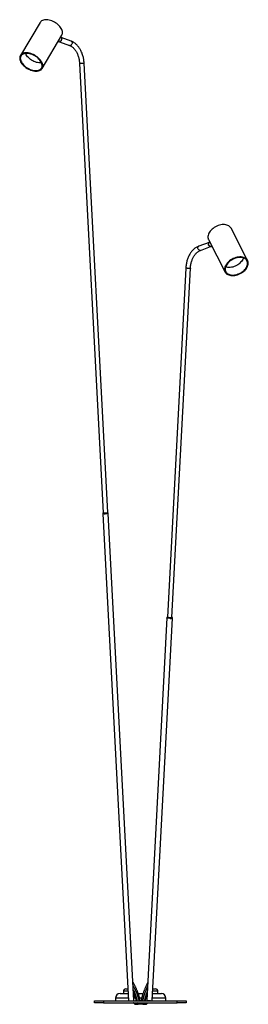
# Model space of a CAD drawing. Header units: millimetres. Extents: x 429 to 903, y 271 to 669.
# Tile 3 of 5: x 853 to 903, y 271 to 486. Entities that reach past the tile are written whole.
import ezdxf

# ---------------------------------------------------------------- set-up
doc = ezdxf.new("R2010")
doc.units = ezdxf.units.MM

msp = doc.modelspace()

# ---------------------------------------------------------------- linework, layer by layer
at = {"color": 7, "linetype": 'Continuous', "lineweight": 25}
for p, q in [((857.81, 485.14), (853.51, 477.91)), ((858.24, 475.1), (862.53, 482.34)), ((862.35, 481.89), (862.3, 481.93)), ((864.57, 481.05), (862.37, 481.87)), ((861.71, 480.95), (861.99, 480.93)), ((862.02, 480.93), (864.22, 480.11)), ((866.38, 476.2), (871.54, 378.2)), ((872.54, 378.25), (867.38, 476.26)), ((902.98, 433.22), (899.36, 440.28)), ((894.57, 437.18), (892.35, 436.36)), ((892.7, 435.42), (894.92, 436.25)), ((894.43, 436.72), (894.47, 436.74)), ((894.47, 436.73), (894.43, 436.72)), ((894.46, 437.77), (898.09, 430.7)), ((894.71, 437.3), (894.59, 437.21)), ((894.95, 436.25), (895.24, 436.26)), ((889.52, 431.57), (885.51, 355.45)), ((886.51, 355.4), (890.52, 431.52)), ((871.49, 378.21), (871.45, 378.01)), ((871.45, 378.01), (877.04, 271.76)), ((872.64, 378.08), (872.58, 378.27)), ((878.23, 271.83), (872.64, 378.07)), ((885.4, 355.27), (881.02, 271.91)), ((882.22, 271.84), (886.6, 355.21)), ((885.47, 355.47), (885.4, 355.27)), ((886.6, 355.21), (886.56, 355.41)), ((875.2, 273.36), (876.95, 273.36)), ((875.95, 273.86), (875.95, 273.36)), ((876.45, 274.36), (876.9, 274.36)), ((878.15, 273.36), (878.2, 273.36)), ((878.2, 273.36), (878.26, 273.36)), ((879.17, 273.36), (880.21, 273.36)), ((882.3, 273.36), (884.2, 273.36)), ((882.35, 274.36), (882.95, 274.36)), ((883.45, 273.36), (883.45, 273.86)), ((869.62, 271.36), (869.62, 271.76)), ((869.62, 271.76), (871.62, 271.76)), ((871.62, 271.36), (869.62, 271.36)), ((871.62, 271.76), (871.62, 271.36)), ((871.62, 271.76), (887.62, 271.76)), ((871.62, 271.36), (887.62, 271.36)), ((874.2, 272.36), (874.2, 271.76)), ((877.04, 271.76), (877.04, 271.76)), ((878.11, 271.34), (878.11, 271.34)), ((878.11, 271.34), (878.32, 271.13)), ((878.32, 271.13), (878.32, 271.13)), ((878.43, 271.08), (879.16, 271.08)), ((878.43, 271.08), (878.43, 271.08)), ((879.18, 271.02), (879.18, 271.27)), ((880.18, 271.02), (879.18, 271.02)), ((880.18, 271.02), (880.18, 271.28)), ((880.19, 271.08), (880.97, 271.08)), ((880.96, 271.08), (880.98, 271.09)), ((880.98, 271.09), (881, 271.12)), ((881.01, 271.13), (881.04, 271.15)), ((881.04, 271.15), (881.24, 271.34)), ((885.2, 271.76), (885.2, 272.36)), ((887.62, 271.36), (887.62, 271.76)), ((887.62, 271.76), (889.62, 271.76)), ((889.62, 271.36), (887.62, 271.36)), ((889.62, 271.76), (889.62, 271.36))]:
    msp.add_line(p, q, dxfattribs=at)
at = {"color": 8, "linetype": 'Continuous', "lineweight": 25}
for p, q in [((876.93, 273.86), (875.95, 273.86)), ((878.2, 273.36), (878.2, 272.44)), ((883.45, 273.86), (882.32, 273.86)), ((877, 272.36), (874.2, 272.36)), ((878.2, 271.81), (878.2, 271.76)), ((878.58, 272.36), (878.21, 272.36)), ((879.91, 272.36), (879.47, 272.36)), ((881.04, 272.36), (880.83, 272.36)), ((881.2, 271.86), (881.2, 271.76)), ((885.2, 272.36), (882.24, 272.36))]:
    msp.add_line(p, q, dxfattribs=at)
at = {"color": 7, "linetype": 'Continuous', "lineweight": 25, "flags": 128}
for points in [[(862.53, 482.34), (862.56, 482.38), (862.63, 482.55), (862.67, 482.74), (862.68, 482.94), (862.65, 483.16), (862.6, 483.37), (862.51, 483.6), (862.39, 483.82), (862.25, 484.05), (862.08, 484.27), (861.88, 484.48), (861.66, 484.69), (861.43, 484.88), (861.17, 485.06), (860.91, 485.22), (860.63, 485.36), (860.35, 485.48), (860.07, 485.58), (859.78, 485.65), (859.51, 485.7), (859.24, 485.73), (858.98, 485.73), (858.74, 485.71), (858.52, 485.66), (858.31, 485.58), (858.13, 485.48), (857.98, 485.36), (857.86, 485.22), (857.81, 485.14)], [(862.35, 481.89), (862.4, 481.84), (862.45, 481.75), (862.48, 481.63), (862.48, 481.51), (862.46, 481.37), (862.41, 481.25), (862.34, 481.13), (862.25, 481.04), (862.15, 480.97), (862.05, 480.94), (861.99, 480.93)], [(854.44, 478.47), (854.22, 478.42), (854.01, 478.35), (853.83, 478.25), (853.68, 478.13), (853.56, 477.98), (853.46, 477.82), (853.4, 477.64), (853.37, 477.45), (853.37, 477.24), (853.41, 477.02), (853.47, 476.8), (853.57, 476.57), (853.7, 476.35), (853.86, 476.12), (854.04, 475.9), (854.25, 475.69), (854.47, 475.49), (854.72, 475.3), (854.98, 475.12), (855.26, 474.97), (855.54, 474.84), (855.82, 474.72), (856.11, 474.63), (856.39, 474.57), (856.67, 474.53), (856.93, 474.51), (857.19, 474.53), (857.42, 474.56), (857.64, 474.63), (857.83, 474.72), (858, 474.83), (858.13, 474.96), (858.24, 475.11), (858.32, 475.28), (858.37, 475.47), (858.38, 475.67), (858.37, 475.88), (858.31, 476.1), (858.23, 476.33), (858.12, 476.56), (857.98, 476.78), (857.81, 477.01), (857.61, 477.22), (857.39, 477.43), (857.15, 477.63), (856.9, 477.81), (856.63, 477.97), (856.35, 478.12), (856.07, 478.24), (855.78, 478.34), (855.5, 478.42), (855.22, 478.47), (854.95, 478.5), (854.69, 478.5), (854.44, 478.47)], [(854.52, 478.37), (854.3, 478.32), (854.11, 478.24), (853.94, 478.15), (853.79, 478.03), (853.67, 477.89), (853.59, 477.73), (853.53, 477.56), (853.5, 477.37), (853.51, 477.17), (853.55, 476.96), (853.62, 476.74), (853.72, 476.52), (853.85, 476.3), (854.01, 476.09), (854.19, 475.88), (854.4, 475.67), (854.62, 475.48), (854.86, 475.31), (855.12, 475.15), (855.39, 475), (855.66, 474.88), (855.94, 474.78), (856.21, 474.71), (856.48, 474.65), (856.74, 474.63), (856.99, 474.63), (857.23, 474.65), (857.45, 474.7), (857.64, 474.77), (857.81, 474.87), (857.96, 474.99), (858.08, 475.13), (858.16, 475.29), (858.22, 475.46), (858.25, 475.65), (858.24, 475.85), (858.2, 476.06), (858.13, 476.28), (858.03, 476.49), (857.9, 476.71), (857.74, 476.93), (857.56, 477.14), (857.35, 477.34), (857.13, 477.53), (856.88, 477.71), (856.63, 477.87), (856.36, 478.01), (856.09, 478.13), (855.81, 478.23), (855.54, 478.31), (855.27, 478.36), (855.01, 478.39), (854.76, 478.39), (854.52, 478.37)], [(858.11, 476.33), (858.02, 476.32), (857.78, 476.31), (857.53, 476.32), (857.27, 476.36), (857, 476.43), (856.73, 476.52), (856.46, 476.63), (856.2, 476.76), (855.94, 476.91), (855.7, 477.08), (855.47, 477.26), (855.27, 477.46), (855.08, 477.66), (854.92, 477.87), (854.79, 478.09), (854.68, 478.3), (854.65, 478.38)], [(899.36, 440.28), (899.33, 440.33), (899.21, 440.5), (899.06, 440.65), (898.89, 440.78), (898.69, 440.88), (898.47, 440.96), (898.23, 441.02), (897.97, 441.05), (897.7, 441.06), (897.41, 441.04), (897.12, 440.99), (896.83, 440.92), (896.54, 440.82), (896.26, 440.71), (895.98, 440.57), (895.71, 440.41), (895.46, 440.23), (895.23, 440.04), (895.02, 439.83), (894.83, 439.62), (894.67, 439.39), (894.54, 439.16), (894.44, 438.93), (894.37, 438.7), (894.34, 438.48), (894.33, 438.26), (894.36, 438.05), (894.42, 437.86), (894.46, 437.77)], [(894.95, 436.25), (894.95, 436.25), (894.85, 436.26), (894.74, 436.31), (894.65, 436.39), (894.57, 436.49), (894.51, 436.61), (894.47, 436.74), (894.45, 436.87)], [(902.09, 433.9), (901.85, 433.96), (901.59, 433.99), (901.31, 433.99), (901.03, 433.97), (900.73, 433.92), (900.44, 433.85), (900.15, 433.75), (899.86, 433.63), (899.58, 433.49), (899.31, 433.33), (899.06, 433.15), (898.83, 432.95), (898.62, 432.74), (898.43, 432.52), (898.28, 432.29), (898.15, 432.06), (898.05, 431.83), (897.99, 431.6), (897.96, 431.37), (897.96, 431.16), (898, 430.95), (898.06, 430.75), (898.17, 430.57), (898.3, 430.41), (898.46, 430.27), (898.65, 430.15), (898.86, 430.06), (899.1, 429.99), (899.35, 429.94), (899.62, 429.93), (899.9, 429.93), (900.19, 429.97), (900.48, 430.03), (900.78, 430.12), (901.07, 430.22), (901.35, 430.36), (901.63, 430.51), (901.89, 430.68), (902.13, 430.87), (902.35, 431.07), (902.55, 431.29), (902.72, 431.51), (902.86, 431.74), (902.97, 431.97), (903.05, 432.21), (903.1, 432.43), (903.12, 432.66), (903.1, 432.87), (903.04, 433.07), (902.96, 433.26), (902.84, 433.43), (902.69, 433.58), (902.52, 433.71), (902.32, 433.82), (902.09, 433.9)], [(902.01, 433.79), (901.77, 433.85), (901.52, 433.88), (901.25, 433.88), (900.98, 433.86), (900.7, 433.81), (900.41, 433.74), (900.13, 433.64), (899.86, 433.52), (899.59, 433.38), (899.33, 433.22), (899.09, 433.04), (898.88, 432.85), (898.68, 432.65), (898.51, 432.44), (898.36, 432.22), (898.25, 431.99), (898.17, 431.77), (898.11, 431.55), (898.1, 431.33), (898.11, 431.13), (898.16, 430.93), (898.24, 430.75), (898.35, 430.58), (898.48, 430.44), (898.65, 430.31), (898.85, 430.21), (899.06, 430.13), (899.3, 430.07), (899.55, 430.04), (899.82, 430.04), (900.09, 430.06), (900.37, 430.11), (900.66, 430.18), (900.94, 430.28), (901.21, 430.4), (901.48, 430.54), (901.74, 430.7), (901.98, 430.88), (902.19, 431.07), (902.39, 431.27), (902.56, 431.49), (902.71, 431.71), (902.82, 431.93), (902.9, 432.15), (902.96, 432.37), (902.98, 432.59), (902.96, 432.8), (902.91, 432.99), (902.84, 433.17), (902.72, 433.34), (902.59, 433.48), (902.42, 433.61), (902.22, 433.71), (902.01, 433.79)], [(902.03, 433.79), (901.99, 433.68), (901.9, 433.46), (901.79, 433.24), (901.64, 433.03), (901.46, 432.82), (901.27, 432.62), (901.04, 432.44), (900.81, 432.27), (900.55, 432.12), (900.29, 431.99), (900.01, 431.88), (899.74, 431.79), (899.46, 431.73), (899.18, 431.7), (898.92, 431.68), (898.66, 431.7), (898.42, 431.74), (898.2, 431.81), (898.18, 431.82)], [(871.53, 378.23), (871.52, 378.23), (871.49, 378.22), (871.5, 378.2), (871.54, 378.2), (871.62, 378.19), (871.72, 378.19), (871.85, 378.19), (871.99, 378.19)], [(871.53, 378.23), (871.53, 378.23), (871.5, 378.22), (871.5, 378.21), (871.55, 378.2), (871.62, 378.19), (871.73, 378.19), (871.85, 378.19), (871.99, 378.19)], [(871.99, 378.19), (872.13, 378.2), (872.27, 378.21), (872.39, 378.22), (872.48, 378.24), (872.55, 378.25), (872.58, 378.27), (872.57, 378.28), (872.53, 378.29)], [(871.99, 378.19), (872.13, 378.2), (872.26, 378.21), (872.38, 378.22), (872.48, 378.24), (872.54, 378.25), (872.57, 378.27), (872.57, 378.28), (872.53, 378.29)], [(872.64, 378.08), (872.64, 378.07), (872.6, 378.05), (872.52, 378.04), (872.42, 378.02), (872.29, 378.01), (872.14, 378), (871.99, 377.99)], [(886.11, 355.18), (885.96, 355.19), (885.82, 355.2), (885.68, 355.21), (885.57, 355.23), (885.48, 355.24), (885.42, 355.26), (885.4, 355.27), (885.4, 355.27)], [(885.52, 355.48), (885.5, 355.48), (885.47, 355.47), (885.48, 355.46), (885.52, 355.44), (885.6, 355.43), (885.71, 355.42), (885.83, 355.4), (885.97, 355.39), (886.12, 355.39)], [(885.52, 355.48), (885.51, 355.48), (885.48, 355.47), (885.48, 355.46), (885.53, 355.44), (885.61, 355.43), (885.71, 355.42), (885.84, 355.4), (885.97, 355.39), (886.11, 355.39)], [(886.11, 355.39), (886.25, 355.38), (886.37, 355.39), (886.46, 355.39), (886.52, 355.4), (886.55, 355.41), (886.54, 355.42), (886.51, 355.43)], [(886.12, 355.39), (886.25, 355.38), (886.37, 355.38), (886.46, 355.39), (886.53, 355.4), (886.56, 355.41), (886.55, 355.42), (886.51, 355.43)], [(881.02, 271.91), (881.02, 271.91), (881.04, 271.89), (881.09, 271.88), (881.18, 271.86), (881.3, 271.85), (881.43, 271.83), (881.58, 271.82), (881.73, 271.82)]]:
    msp.add_lwpolyline(points, dxfattribs=at)
at = {"color": 8, "linetype": 'Continuous', "lineweight": 25, "flags": 128}
for points in [[(864.57, 481.05), (864.58, 481.04), (864.66, 480.99), (864.72, 480.9), (864.76, 480.79), (864.77, 480.67), (864.75, 480.53), (864.71, 480.41), (864.64, 480.29), (864.55, 480.2), (864.45, 480.13), (864.35, 480.1), (864.25, 480.1), (864.22, 480.11)], [(867.38, 476.26), (867.38, 476.26), (867.36, 476.24), (867.31, 476.23), (867.22, 476.22), (867.11, 476.2), (866.98, 476.19), (866.85, 476.19), (866.71, 476.18), (866.59, 476.18), (866.49, 476.18), (866.42, 476.19), (866.39, 476.2), (866.38, 476.2)], [(892.7, 435.42), (892.67, 435.41), (892.57, 435.41), (892.47, 435.44), (892.37, 435.51), (892.28, 435.6), (892.21, 435.72), (892.17, 435.85), (892.15, 435.98), (892.16, 436.1), (892.2, 436.21), (892.26, 436.3), (892.34, 436.35), (892.35, 436.36)], [(890.52, 431.52), (890.51, 431.51), (890.48, 431.5), (890.41, 431.5), (890.31, 431.49), (890.19, 431.49), (890.06, 431.5), (889.92, 431.51), (889.79, 431.52), (889.68, 431.53), (889.59, 431.54), (889.54, 431.56), (889.52, 431.57), (889.52, 431.57)], [(878.23, 271.36), (878.15, 271.35), (878.11, 271.34), (878.11, 271.34), (878.11, 271.34)], [(879.11, 271.36), (878.9, 271.3), (878.72, 271.23), (878.58, 271.17), (878.46, 271.11), (878.43, 271.08), (878.43, 271.08), (878.43, 271.08)]]:
    msp.add_lwpolyline(points, dxfattribs=at)
at = {"color": 7, "linetype": 'Continuous', "lineweight": 25}
for centre, radius, start, end in [((894.86, 436.9), 0.407, 131.2857, 183.922), ((871.79, 379.46), 1.48, 256.7833, 278.1099), ((886.3, 356.35), 1.18, 261.1774, 285.1277), ((875.2, 272.36), 1, 90, 180), ((876.45, 273.86), 0.5, 90, 180), ((882.95, 273.86), 0.5, 0, 90), ((884.2, 272.36), 1, 0, 90), ((877.92, 272.51), 0.752, 266.7418, 294.4963), ((881.91, 273.04), 1.23, 261.5698, 284.4463)]:
    msp.add_arc(centre, radius, start, end, dxfattribs=at)
for points, knots in [([(862.48, 481.63), (862.48, 481.63), (862.5, 481.57), (862.49, 481.42), (862.43, 481.23), (862.32, 481.07), (862.19, 480.97), (862.1, 480.95), (862.06, 480.95)], [0, 0, 0, 0, 0.029004, 0.229102, 0.4292, 0.629298, 0.829396, 1, 1, 1, 1]), ([(867.38, 476.26), (867.37, 476.33), (867.36, 476.54), (867.32, 476.89), (867.26, 477.3), (867.17, 477.69), (867.06, 478.08), (866.93, 478.45), (866.77, 478.81), (866.6, 479.15), (866.41, 479.47), (866.2, 479.77), (865.98, 480.05), (865.74, 480.3), (865.48, 480.52), (865.22, 480.72), (864.94, 480.88), (864.72, 480.99), (864.6, 481.04), (864.57, 481.05)], [0, 0, 0, 0, 0.033815, 0.097113, 0.160457, 0.223845, 0.287284, 0.350777, 0.414322, 0.477909, 0.541513, 0.60509, 0.668587, 0.731932, 0.795042, 0.857829, 0.920214, 0.98214, 1, 1, 1, 1]), ([(864.22, 480.11), (864.25, 480.1), (864.37, 480.05), (864.55, 479.95), (864.77, 479.81), (864.98, 479.64), (865.18, 479.44), (865.37, 479.21), (865.55, 478.97), (865.71, 478.69), (865.86, 478.4), (865.99, 478.09), (866.11, 477.77), (866.2, 477.42), (866.28, 477.07), (866.34, 476.71), (866.37, 476.42), (866.38, 476.25), (866.38, 476.2)], [0, 0, 0, 0, 0.033731, 0.103766, 0.172975, 0.241282, 0.308912, 0.376075, 0.442946, 0.509652, 0.576285, 0.642898, 0.709522, 0.776181, 0.842885, 0.909635, 0.976425, 1, 1, 1, 1]), ([(892.35, 436.36), (892.3, 436.34), (892.14, 436.28), (891.9, 436.16), (891.63, 435.99), (891.37, 435.79), (891.12, 435.56), (890.88, 435.31), (890.66, 435.04), (890.46, 434.73), (890.27, 434.41), (890.1, 434.07), (889.95, 433.71), (889.82, 433.34), (889.72, 432.95), (889.63, 432.55), (889.57, 432.14), (889.53, 431.82), (889.52, 431.62), (889.52, 431.57)], [0, 0, 0, 0, 0.034821, 0.09586, 0.157157, 0.218867, 0.280982, 0.34346, 0.406237, 0.469244, 0.532409, 0.595674, 0.658992, 0.722323, 0.785645, 0.848948, 0.912231, 0.975495, 1, 1, 1, 1]), ([(894.91, 436.26), (894.9, 436.26), (894.86, 436.24), (894.75, 436.28), (894.6, 436.38), (894.48, 436.54), (894.45, 436.66), (894.43, 436.72)], [0, 0, 0, 0, 0.012052, 0.259039, 0.506026, 0.753013, 1, 1, 1, 1]), ([(890.52, 431.52), (890.52, 431.58), (890.53, 431.77), (890.57, 432.08), (890.63, 432.44), (890.71, 432.79), (890.81, 433.13), (890.93, 433.46), (891.06, 433.76), (891.21, 434.05), (891.38, 434.32), (891.56, 434.56), (891.75, 434.78), (891.95, 434.97), (892.16, 435.14), (892.38, 435.28), (892.56, 435.37), (892.67, 435.41), (892.7, 435.42)], [0, 0, 0, 0, 0.034575, 0.101369, 0.168127, 0.234826, 0.301455, 0.368012, 0.434499, 0.500933, 0.567341, 0.633756, 0.700246, 0.766909, 0.833884, 0.901344, 0.969496, 1, 1, 1, 1]), ([(879.55, 271.9), (879.55, 271.9), (879.55, 271.9), (879.55, 271.9), (879.55, 271.91), (879.55, 271.91), (879.55, 271.92), (879.55, 271.93), (879.55, 271.94), (879.55, 271.95), (879.55, 271.96), (879.55, 271.98), (879.55, 271.99), (879.54, 272.01), (879.54, 272.03), (879.54, 272.06), (879.53, 272.09), (879.52, 272.13), (879.51, 272.18), (879.5, 272.24), (879.49, 272.31), (879.47, 272.38), (879.45, 272.45), (879.43, 272.52), (879.41, 272.6), (879.39, 272.67), (879.37, 272.74), (879.36, 272.79), (879.34, 272.84), (879.32, 272.9), (879.3, 272.98), (879.27, 273.07), (879.23, 273.19), (879.18, 273.35), (879.11, 273.54), (879.03, 273.75), (878.94, 273.99), (878.83, 274.24), (878.72, 274.49), (878.62, 274.72), (878.49, 274.98), (878.36, 275.24), (878.22, 275.48), (878.11, 275.67), (878.05, 275.76), (878.03, 275.8)], [0, 0, 0, 0, 0.022115, 0.056155, 0.088312, 0.118933, 0.148232, 0.184808, 0.219482, 0.252316, 0.285429, 0.316351, 0.345039, 0.371447, 0.395528, 0.428027, 0.461217, 0.495596, 0.530952, 0.567032, 0.603535, 0.631491, 0.659068, 0.684707, 0.708244, 0.729769, 0.74282, 0.755078, 0.766573, 0.778052, 0.79181, 0.807703, 0.827816, 0.849405, 0.871662, 0.893362, 0.913669, 0.932211, 0.944814, 0.956275, 0.967766, 0.97969, 0.987547, 0.995197, 1, 1, 1, 1]), ([(881.22, 275.74), (881.2, 275.71), (881.15, 275.62), (881.05, 275.42), (880.94, 275.18), (880.84, 274.96), (880.75, 274.77), (880.66, 274.55), (880.56, 274.32), (880.47, 274.09), (880.37, 273.82), (880.27, 273.55), (880.18, 273.29), (880.11, 273.05), (880.04, 272.85), (880, 272.67), (879.96, 272.54), (879.93, 272.43), (879.91, 272.34), (879.89, 272.26), (879.88, 272.19), (879.86, 272.12), (879.86, 272.07), (879.85, 272.04), (879.85, 272.02), (879.84, 272), (879.84, 271.99), (879.84, 271.97), (879.84, 271.95), (879.84, 271.94), (879.83, 271.93), (879.83, 271.92), (879.83, 271.91), (879.83, 271.9), (879.83, 271.9), (879.83, 271.89), (879.83, 271.89), (879.83, 271.89), (879.83, 271.88), (879.83, 271.88)], [0, 0, 0, 0, 0.00375, 0.011858, 0.020235, 0.028728, 0.037042, 0.045039, 0.058584, 0.073413, 0.089255, 0.118846, 0.149485, 0.18137, 0.222507, 0.26112, 0.298782, 0.335749, 0.371272, 0.405081, 0.448503, 0.493536, 0.539854, 0.562039, 0.584425, 0.608328, 0.634495, 0.662886, 0.693444, 0.726123, 0.760872, 0.797635, 0.836439, 0.863005, 0.890577, 0.919264, 0.949267, 0.980868, 1, 1, 1, 1]), ([(878.14, 273.68), (878.15, 273.64), (878.2, 273.53), (878.26, 273.37), (878.31, 273.22), (878.36, 273.09), (878.4, 272.97), (878.43, 272.88), (878.45, 272.8), (878.47, 272.73), (878.49, 272.66), (878.51, 272.59), (878.53, 272.53), (878.55, 272.46), (878.57, 272.39), (878.59, 272.32), (878.61, 272.24), (878.63, 272.16), (878.64, 272.09), (878.66, 272.02), (878.66, 271.98), (878.67, 271.96), (878.67, 271.94), (878.67, 271.93), (878.67, 271.91), (878.67, 271.9), (878.68, 271.89), (878.68, 271.88), (878.68, 271.88), (878.68, 271.87), (878.68, 271.87), (878.68, 271.87), (878.68, 271.87), (878.68, 271.87), (878.68, 271.87)], [0, 0, 0, 0, 0.014, 0.035838, 0.058315, 0.080503, 0.10181, 0.121691, 0.139659, 0.155296, 0.173605, 0.192656, 0.213345, 0.235748, 0.259941, 0.294445, 0.332093, 0.370606, 0.434688, 0.497379, 0.55771, 0.585112, 0.611784, 0.639895, 0.670895, 0.704742, 0.741372, 0.780734, 0.82277, 0.867413, 0.9147, 0.947159, 0.980911, 1, 1, 1, 1]), ([(880.73, 271.87), (880.73, 271.87), (880.73, 271.87), (880.73, 271.87), (880.73, 271.88), (880.73, 271.88), (880.73, 271.89), (880.73, 271.9), (880.74, 271.91), (880.74, 271.92), (880.74, 271.94), (880.74, 271.96), (880.75, 271.99), (880.75, 272.02), (880.76, 272.06), (880.77, 272.1), (880.78, 272.16), (880.8, 272.22), (880.82, 272.31), (880.84, 272.41), (880.88, 272.54), (880.92, 272.7), (880.98, 272.88), (881.03, 273.06), (881.07, 273.15), (881.09, 273.22), (881.09, 273.22)], [0, 0, 0, 0, 0.0061345, 0.0577661, 0.1068705, 0.1535311, 0.2007784, 0.2451048, 0.2864474, 0.3247322, 0.359886, 0.4071939, 0.4531871, 0.4984849, 0.5429235, 0.5863455, 0.6285965, 0.6757629, 0.7253226, 0.776902, 0.8294486, 0.8833193, 0.9407525, 0.9697579, 0.9982616, 1, 1, 1, 1]), ([(878.11, 271.34), (878.11, 271.34), (878.1, 271.35), (878.1, 271.36), (878.1, 271.36)], [0, 0, 0, 0, 0.387287, 1, 1, 1, 1]), ([(878.43, 271.08), (878.42, 271.08), (878.4, 271.08), (878.36, 271.1), (878.34, 271.12), (878.32, 271.13)], [0, 0, 0, 0, 0.136987, 0.568486, 1, 1, 1, 1]), ([(880.18, 271.28), (880.04, 271.26), (879.7, 271.22), (879.37, 271.25), (879.18, 271.27)], [0, 0, 0, 0, 0.415984, 1, 1, 1, 1]), ([(879.27, 271.36), (879.29, 271.35), (879.42, 271.3), (879.68, 271.28), (879.92, 271.31), (880.03, 271.36), (880.03, 271.36)], [0, 0, 0, 0, 0.091477, 0.535121, 0.978808, 1, 1, 1, 1]), ([(880.38, 271.36), (880.4, 271.35), (880.45, 271.34), (880.56, 271.3), (880.68, 271.25), (880.84, 271.2), (880.94, 271.16), (881, 271.12), (880.98, 271.1), (880.97, 271.08)], [0, 0, 0, 0, 0.052664, 0.148268, 0.451686, 0.588643, 0.724362, 0.859223, 1, 1, 1, 1]), ([(880.97, 271.1), (880.98, 271.1), (880.98, 271.1), (880.98, 271.11), (880.99, 271.11)], [0, 0, 0, 0, 0.507559, 1, 1, 1, 1]), ([(881, 271.12), (881, 271.12), (881, 271.12), (881.01, 271.12), (881.01, 271.12), (881.01, 271.13), (881.01, 271.13)], [0, 0, 0, 0, 0.221588, 0.5172, 0.815924, 1, 1, 1, 1])]:
    msp.add_open_spline(points, degree=3, knots=knots, dxfattribs=at)
at = {"color": 8, "linetype": 'Continuous', "lineweight": 25}
for points, knots in [([(878.06, 275.07), (878.07, 275.06), (878.13, 274.96), (878.23, 274.76), (878.36, 274.51), (878.46, 274.28), (878.56, 274.08), (878.64, 273.88), (878.72, 273.68), (878.8, 273.48), (878.87, 273.3), (878.94, 273.13), (878.99, 272.96), (879.04, 272.81), (879.09, 272.66), (879.13, 272.52), (879.17, 272.4), (879.2, 272.28), (879.23, 272.17), (879.25, 272.08), (879.27, 272), (879.29, 271.92), (879.3, 271.86), (879.31, 271.8), (879.32, 271.77), (879.32, 271.76), (879.32, 271.76)], [0, 0, 0, 0, 0.001984, 0.019728, 0.04103, 0.057589, 0.076372, 0.097695, 0.121861, 0.149158, 0.179869, 0.212141, 0.247768, 0.286868, 0.329465, 0.375538, 0.428153, 0.484453, 0.544222, 0.607193, 0.673003, 0.741274, 0.824315, 0.90944, 0.995907, 1, 1, 1, 1]), ([(881.17, 274.85), (881.16, 274.82), (881.09, 274.68), (881, 274.48), (880.9, 274.25), (880.82, 274.04), (880.74, 273.84), (880.66, 273.64), (880.59, 273.45), (880.52, 273.26), (880.46, 273.09), (880.41, 272.93), (880.36, 272.77), (880.31, 272.63), (880.27, 272.49), (880.24, 272.36), (880.21, 272.24), (880.18, 272.14), (880.16, 272.04), (880.14, 271.96), (880.12, 271.89), (880.11, 271.82), (880.1, 271.78), (880.1, 271.76), (880.1, 271.76)], [0, 0, 0, 0, 0.006983, 0.029252, 0.046701, 0.066623, 0.089385, 0.115328, 0.144775, 0.178045, 0.213122, 0.251949, 0.294653, 0.341253, 0.391725, 0.449426, 0.511219, 0.576862, 0.646052, 0.718385, 0.79344, 0.884742, 0.978343, 1, 1, 1, 1]), ([(878.11, 274.15), (878.13, 274.12), (878.18, 274.01), (878.25, 273.85), (878.33, 273.65), (878.4, 273.46), (878.47, 273.27), (878.54, 273.1), (878.59, 272.94), (878.65, 272.78), (878.69, 272.64), (878.73, 272.5), (878.77, 272.37), (878.8, 272.25), (878.83, 272.15), (878.86, 272.05), (878.87, 271.97), (878.89, 271.9), (878.9, 271.83), (878.91, 271.79), (878.91, 271.77), (878.92, 271.76)], [0, 0, 0, 0, 0.009819, 0.033653, 0.060769, 0.091488, 0.126122, 0.162576, 0.202866, 0.247121, 0.295365, 0.347573, 0.407214, 0.471051, 0.538836, 0.610264, 0.684922, 0.76238, 0.856601, 0.953195, 1, 1, 1, 1]), ([(881.12, 273.78), (881.1, 273.74), (881.05, 273.62), (880.99, 273.44), (880.92, 273.26), (880.86, 273.09), (880.81, 272.92), (880.76, 272.77), (880.71, 272.63), (880.67, 272.49), (880.64, 272.36), (880.61, 272.24), (880.58, 272.13), (880.56, 272.04), (880.54, 271.96), (880.52, 271.89), (880.51, 271.82), (880.5, 271.78), (880.5, 271.76), (880.5, 271.76)], [0, 0, 0, 0, 0.019367, 0.051761, 0.088446, 0.127195, 0.17014, 0.217415, 0.269043, 0.324989, 0.388972, 0.457517, 0.530348, 0.607129, 0.68741, 0.77072, 0.872075, 0.975989, 1, 1, 1, 1]), ([(878.32, 271.13), (878.34, 271.14), (878.37, 271.16), (878.49, 271.21), (878.65, 271.27), (878.82, 271.32), (878.96, 271.35), (879.02, 271.36)], [0, 0, 0, 0, 0.11304, 0.352221, 0.591833, 0.832474, 1, 1, 1, 1]), ([(881.24, 271.35), (881.24, 271.35), (881.25, 271.35), (881.24, 271.36), (881.22, 271.36), (881.22, 271.36)], [0, 0, 0, 0, 0.119157, 0.862065, 1, 1, 1, 1])]:
    msp.add_open_spline(points, degree=3, knots=knots, dxfattribs=at)

doc.saveas('drawing.dxf')
